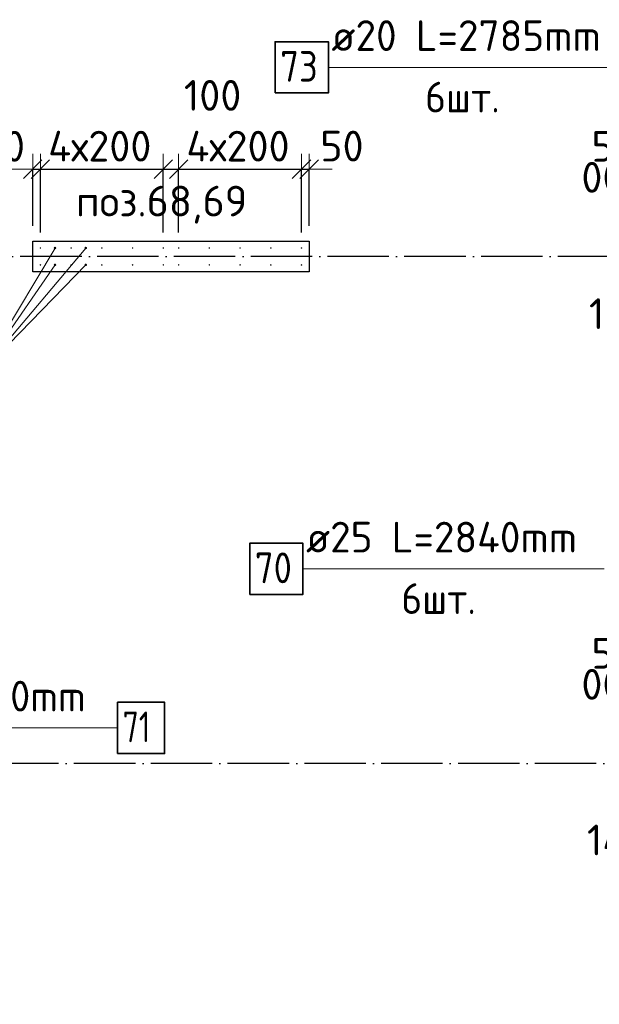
# Model space of a CAD drawing. Header units: millimetres. Extents: x 76517 to 124426, y -73423 to -21861.
# Tile 56 of 114: x 88535 to 92309, y -49768 to -43359. Entities that reach past the tile are written whole.
import ezdxf

# ---------------------------------------------------------------- set-up
doc = ezdxf.new("R2010")
doc.units = ezdxf.units.MM
doc.header["$PDMODE"] = 65
doc.linetypes.add('______11', pattern=[500, 400, -50, 0, -50])
doc.linetypes.add('______5', pattern=[1100, 800, -100, 100, -100])
for name, color, linetype, lineweight in [('Standard', 7, 'Continuous', 25), ('Арм.стержн. Выпуски', 180, 'Continuous', 35), ('Колонна (1)', 7, 'Continuous', 35), ('Размерная линия_ общее_1', 7, 'Continuous', 13)]:
    doc.layers.add(name, color=color, linetype=linetype, lineweight=lineweight)
doc.layers.add('Осевая линия_ общее', color=7, linetype='______5', lineweight=13, true_color=0xa0a0a0)
doc.styles.add('ISOCPEUR', font='ISOCPEUR')
doc.dimstyles.new('DIMSTYLE_10', dxfattribs={"dimtxt": 200, "dimasz": 200, "dimexe": 0, "dimexo": 0, "dimgap": 100, "dimtad": 2, "dimdec": 0, "dimrnd": 5, "dimzin": 12, "dimdsep": 46, "dimtxsty": 'ISOCPEUR', "dimblk1": 'ALL_ML_STRICH', "dimblk2": 'ALL_ML_STRICH', "dimsah": 1, "dimcen": 0, "dimclrd": 7, "dimclre": 256, "dimclrt": 7, "dimadec": 0, "dimazin": 0, "dimtfac": 1, "dimtdec": 0, "dimtix": 1, "dimtmove": 2, "dimatfit": 3, "dimfxl": 0, "dimtvp": 1.2, "dimtzin": 0, "dimlwd": 0, "dimlwe": -3, "dimarcsym": 0})
doc.dimstyles.new('DIMSTYLE_16', dxfattribs={"dimtxt": 200, "dimasz": 200, "dimexe": 0, "dimexo": 0, "dimgap": 100, "dimtad": 2, "dimdec": 0, "dimrnd": 5, "dimzin": 12, "dimdsep": 46, "dimtxsty": 'ISOCPEUR', "dimblk1": 'ALL_ML_STRICH', "dimblk2": 'ALL_ML_STRICH', "dimsah": 1, "dimcen": 0, "dimclrd": 7, "dimclre": 256, "dimclrt": 7, "dimadec": 0, "dimazin": 0, "dimtfac": 1, "dimtdec": 0, "dimtix": 1, "dimtmove": 2, "dimatfit": 3, "dimfxl": 0, "dimtzin": 0, "dimlwd": 0, "dimlwe": -3, "dimarcsym": 0})
doc.dimstyles.new('DIMSTYLE_6', dxfattribs={"dimtxt": 200, "dimasz": 200, "dimexe": 0, "dimexo": 0, "dimgap": 100, "dimtad": 2, "dimdec": 0, "dimrnd": 1, "dimzin": 12, "dimdsep": 46, "dimtxsty": 'ISOCPEUR', "dimblk1": 'ALL_ML_STRICH', "dimblk2": 'ALL_ML_STRICH', "dimsah": 1, "dimcen": 0, "dimclrd": 7, "dimclre": 256, "dimclrt": 7, "dimadec": 0, "dimazin": 0, "dimtfac": 1, "dimtdec": 0, "dimtix": 1, "dimtmove": 2, "dimatfit": 3, "dimfxl": 0, "dimtvp": 1.2, "dimtzin": 0, "dimlwd": 0, "dimlwe": -3, "dimarcsym": 0})
doc.dimstyles.new('DIMSTYLE_7', dxfattribs={"dimtxt": 200, "dimasz": 200, "dimexe": 0, "dimexo": 0, "dimgap": 100, "dimtad": 2, "dimdec": 0, "dimrnd": 1, "dimzin": 12, "dimdsep": 46, "dimtxsty": 'ISOCPEUR', "dimblk1": 'ALL_ML_STRICH', "dimblk2": 'ALL_ML_STRICH', "dimsah": 1, "dimcen": 0, "dimclrd": 7, "dimclre": 256, "dimclrt": 7, "dimadec": 0, "dimazin": 0, "dimtfac": 1, "dimtdec": 0, "dimtix": 1, "dimtmove": 2, "dimatfit": 3, "dimfxl": 0, "dimtzin": 0, "dimlwd": 0, "dimlwe": -3, "dimarcsym": 0})

# ---------------------------------------------------------------- blocks, each defined once
blk = doc.blocks.new('ALL_ML_STRICH')
at = {"color": 0, "linetype": 'ByBlock', "lineweight": -2}
for p, q in [((0, -0.5), (0, 0.5)), ((-1, 0), (0.5, 0)), ((-0.3, -0.3), (0.3, 0.3))]:
    blk.add_line(p, q, dxfattribs=at)
blk = doc.blocks.new('*D39')
at = {"layer": 'DEFPOINTS', "color": 7, "linetype": 'Continuous', "lineweight": 13, "transparency": 33554687}
for p in [(93700, -47634.8), (92700, -48145), (93700, -48145)]:
    blk.add_point(p, dxfattribs=at)
at = {"layer": 'Размерная линия_ общее_1', "color": 253, "linetype": 'Continuous', "lineweight": -2, "true_color": 0xa0a0a0, "transparency": 33554687}
for p, q in [((92700, -48045), (92700, -47634.8)), ((93700, -48045), (93700, -47634.8))]:
    blk.add_line(p, q, dxfattribs=at)
at = {"layer": 'Размерная линия_ общее_1', "color": 7, "linetype": 'Continuous', "lineweight": -2, "transparency": 33554687}
blk.add_line((93700, -47634.8), (92700, -47634.8), dxfattribs=at)
at = {"layer": 'Размерная линия_ общее_1', "color": 7, "linetype": 'Continuous', "lineweight": 13, "transparency": 33554687, "xscale": 200, "yscale": 200, "zscale": 200}
for p, rotation in [((92700, -47634.8), 180), ((93700, -47634.8), 360)]:
    blk.add_blockref('ALL_ML_STRICH', p, dxfattribs=dict(at, rotation=rotation))
at = {"layer": 'Размерная линия_ общее_1', "color": 7, "linetype": 'Continuous', "lineweight": 13, "transparency": 33554687, "insert": (92860, -47784.8), "char_height": 200, "width": 10, "attachment_point": 1, "rotation": 180, "line_spacing_factor": 0.60241, "style": 'ISOCPEUR'}
blk.add_mtext('5х200', dxfattribs=at)
blk = doc.blocks.new('*D40')
at = {"layer": 'DEFPOINTS', "color": 7, "linetype": 'Continuous', "lineweight": 13, "transparency": 33554687}
for p in [(92700, -47634.8), (92650, -48100), (92700, -48145)]:
    blk.add_point(p, dxfattribs=at)
at = {"layer": 'Размерная линия_ общее_1', "color": 253, "linetype": 'Continuous', "lineweight": -2, "true_color": 0xa0a0a0, "transparency": 33554687}
for p, q in [((92650, -48000), (92650, -47634.8)), ((92700, -48045), (92700, -47634.8))]:
    blk.add_line(p, q, dxfattribs=at)
at = {"layer": 'Размерная линия_ общее_1', "color": 7, "linetype": 'Continuous', "lineweight": -2, "transparency": 33554687}
blk.add_line((92700, -47634.8), (92650, -47634.8), dxfattribs=at)
at = {"layer": 'Размерная линия_ общее_1', "color": 7, "linetype": 'Continuous', "lineweight": 13, "transparency": 33554687, "xscale": 200, "yscale": 200, "zscale": 200}
for p, rotation in [((92700, -47634.8), 360), ((92650, -47634.8), 180)]:
    blk.add_blockref('ALL_ML_STRICH', p, dxfattribs=dict(at, rotation=rotation))
at = {"layer": 'Размерная линия_ общее_1', "color": 7, "linetype": 'Continuous', "lineweight": 13, "transparency": 33554687, "insert": (92398.9, -47483.2), "char_height": 200, "width": 400, "attachment_point": 5, "style": 'ISOCPEUR'}
blk.add_mtext('\\A1;{50}', dxfattribs=at)
blk = doc.blocks.new('*D42')
at = {"layer": 'DEFPOINTS', "color": 7, "linetype": 'Continuous', "lineweight": 13, "transparency": 33554687}
for p in [(93700, -44334.8), (92700, -44845), (93700, -44845)]:
    blk.add_point(p, dxfattribs=at)
at = {"layer": 'Размерная линия_ общее_1', "color": 253, "linetype": 'Continuous', "lineweight": -2, "true_color": 0xa0a0a0, "transparency": 33554687}
for p, q in [((92700, -44745), (92700, -44334.8)), ((93700, -44745), (93700, -44334.8))]:
    blk.add_line(p, q, dxfattribs=at)
at = {"layer": 'Размерная линия_ общее_1', "color": 7, "linetype": 'Continuous', "lineweight": -2, "transparency": 33554687}
blk.add_line((93700, -44334.8), (92700, -44334.8), dxfattribs=at)
at = {"layer": 'Размерная линия_ общее_1', "color": 7, "linetype": 'Continuous', "lineweight": 13, "transparency": 33554687, "xscale": 200, "yscale": 200, "zscale": 200}
for p, rotation in [((92700, -44334.8), 180), ((93700, -44334.8), 360)]:
    blk.add_blockref('ALL_ML_STRICH', p, dxfattribs=dict(at, rotation=rotation))
at = {"layer": 'Размерная линия_ общее_1', "color": 7, "linetype": 'Continuous', "lineweight": 13, "transparency": 33554687, "insert": (92860, -44484.8), "char_height": 200, "width": 10, "attachment_point": 1, "rotation": 180, "line_spacing_factor": 0.60241, "style": 'ISOCPEUR'}
blk.add_mtext('5х200', dxfattribs=at)
blk = doc.blocks.new('*D43')
at = {"layer": 'DEFPOINTS', "color": 7, "linetype": 'Continuous', "lineweight": 13, "transparency": 33554687}
for p in [(92700, -44334.8), (92650, -44800), (92700, -44845)]:
    blk.add_point(p, dxfattribs=at)
at = {"layer": 'Размерная линия_ общее_1', "color": 253, "linetype": 'Continuous', "lineweight": -2, "true_color": 0xa0a0a0, "transparency": 33554687}
for p, q in [((92650, -44700), (92650, -44334.8)), ((92700, -44745), (92700, -44334.8))]:
    blk.add_line(p, q, dxfattribs=at)
at = {"layer": 'Размерная линия_ общее_1', "color": 7, "linetype": 'Continuous', "lineweight": -2, "transparency": 33554687}
blk.add_line((92700, -44334.8), (92650, -44334.8), dxfattribs=at)
at = {"layer": 'Размерная линия_ общее_1', "color": 7, "linetype": 'Continuous', "lineweight": 13, "transparency": 33554687, "xscale": 200, "yscale": 200, "zscale": 200}
for p, rotation in [((92700, -44334.8), 360), ((92650, -44334.8), 180)]:
    blk.add_blockref('ALL_ML_STRICH', p, dxfattribs=dict(at, rotation=rotation))
at = {"layer": 'Размерная линия_ общее_1', "color": 7, "linetype": 'Continuous', "lineweight": 13, "transparency": 33554687, "insert": (92398.9, -44183.2), "char_height": 200, "width": 400, "attachment_point": 5, "style": 'ISOCPEUR'}
blk.add_mtext('\\A1;{50}', dxfattribs=at)
blk = doc.blocks.new('*D74')
at = {"layer": 'DEFPOINTS', "color": 7, "linetype": 'Continuous', "lineweight": 13, "transparency": 33554687}
for p in [(92650, -45000), (92800, -45156.9), (92650, -45422.2)]:
    blk.add_point(p, dxfattribs=at)
at = {"layer": 'Размерная линия_ общее_1', "color": 253, "linetype": 'Continuous', "lineweight": -2, "true_color": 0xa0a0a0, "transparency": 33554687}
for p, q in [((92650, -45100), (92650, -45422.2)), ((92800, -45256.9), (92800, -45422.2))]:
    blk.add_line(p, q, dxfattribs=at)
at = {"layer": 'Размерная линия_ общее_1', "color": 7, "linetype": 'Continuous', "lineweight": -2, "transparency": 33554687}
blk.add_line((92650, -45422.2), (92800, -45422.2), dxfattribs=at)
at = {"layer": 'Размерная линия_ общее_1', "color": 7, "linetype": 'Continuous', "lineweight": 13, "transparency": 33554687, "xscale": 200, "yscale": 200, "zscale": 200, "rotation": 180}
blk.add_blockref('ALL_ML_STRICH', (92650, -45422.2), dxfattribs=at)
at = {"layer": 'Размерная линия_ общее_1', "color": 7, "linetype": 'Continuous', "lineweight": 13, "transparency": 33554687, "xscale": 200, "yscale": 200, "zscale": 200}
blk.add_blockref('ALL_ML_STRICH', (92800, -45422.2), dxfattribs=at)
at = {"layer": 'Размерная линия_ общее_1', "color": 7, "linetype": 'Continuous', "lineweight": 13, "transparency": 33554687, "insert": (92432.7, -45272.6), "char_height": 200, "width": 600, "attachment_point": 5, "style": 'ISOCPEUR'}
blk.add_mtext('\\A1;{150}', dxfattribs=at)
blk = doc.blocks.new('*D128')
at = {"layer": 'DEFPOINTS', "color": 7, "linetype": 'Continuous', "lineweight": 13, "transparency": 33554687}
for p in [(92650, -48300), (92795, -48558.8), (92650, -48848.3)]:
    blk.add_point(p, dxfattribs=at)
at = {"layer": 'Размерная линия_ общее_1', "color": 253, "linetype": 'Continuous', "lineweight": -2, "true_color": 0xa0a0a0, "transparency": 33554687}
for p, q in [((92650, -48400), (92650, -48848.3)), ((92795, -48658.8), (92795, -48848.3))]:
    blk.add_line(p, q, dxfattribs=at)
at = {"layer": 'Размерная линия_ общее_1', "color": 7, "linetype": 'Continuous', "lineweight": -2, "transparency": 33554687}
blk.add_line((92650, -48848.3), (92795, -48848.3), dxfattribs=at)
at = {"layer": 'Размерная линия_ общее_1', "color": 7, "linetype": 'Continuous', "lineweight": 13, "transparency": 33554687, "xscale": 200, "yscale": 200, "zscale": 200, "rotation": 180}
blk.add_blockref('ALL_ML_STRICH', (92650, -48848.3), dxfattribs=at)
at = {"layer": 'Размерная линия_ общее_1', "color": 7, "linetype": 'Continuous', "lineweight": 13, "transparency": 33554687, "xscale": 200, "yscale": 200, "zscale": 200}
blk.add_blockref('ALL_ML_STRICH', (92795, -48848.3), dxfattribs=at)
at = {"layer": 'Размерная линия_ общее_1', "color": 7, "linetype": 'Continuous', "lineweight": 13, "transparency": 33554687, "insert": (92426.5, -48698.2), "char_height": 200, "width": 600, "attachment_point": 5, "style": 'ISOCPEUR'}
blk.add_mtext('\\A1;{145}', dxfattribs=at)
blk = doc.blocks.new('*D420')
at = {"layer": 'DEFPOINTS', "color": 7, "linetype": 'Continuous', "lineweight": 13, "transparency": 33554687}
for p in [(88620, -44332.1), (88620, -44800), (88670, -44845)]:
    blk.add_point(p, dxfattribs=at)
at = {"layer": 'Размерная линия_ общее_1', "color": 253, "linetype": 'Continuous', "lineweight": -2, "true_color": 0xa0a0a0, "transparency": 33554687}
for p, q in [((88620, -44700), (88620, -44332.1)), ((88670, -44745), (88670, -44332.1))]:
    blk.add_line(p, q, dxfattribs=at)
at = {"layer": 'Размерная линия_ общее_1', "color": 7, "linetype": 'Continuous', "lineweight": -2, "transparency": 33554687}
blk.add_line((88620, -44332.1), (88670, -44332.1), dxfattribs=at)
at = {"layer": 'Размерная линия_ общее_1', "color": 7, "linetype": 'Continuous', "lineweight": 13, "transparency": 33554687, "xscale": 200, "yscale": 200, "zscale": 200}
blk.add_blockref('ALL_ML_STRICH', (88670, -44332.1), dxfattribs=at)
at = {"layer": 'Размерная линия_ общее_1', "color": 7, "linetype": 'Continuous', "lineweight": 13, "transparency": 33554687, "xscale": 200, "yscale": 200, "zscale": 200, "rotation": 180}
blk.add_blockref('ALL_ML_STRICH', (88620, -44332.1), dxfattribs=at)
at = {"layer": 'Размерная линия_ общее_1', "color": 7, "linetype": 'Continuous', "lineweight": 13, "transparency": 33554687, "insert": (88428.4, -44182.8), "char_height": 200, "width": 400, "attachment_point": 5, "style": 'ISOCPEUR'}
blk.add_mtext('\\A1;{50}', dxfattribs=at)
blk = doc.blocks.new('*D421')
at = {"layer": 'DEFPOINTS', "color": 7, "linetype": 'Continuous', "lineweight": 13, "transparency": 33554687}
for p in [(88670, -44332.1), (88670, -44845), (89470, -44845)]:
    blk.add_point(p, dxfattribs=at)
at = {"layer": 'Размерная линия_ общее_1', "color": 253, "linetype": 'Continuous', "lineweight": -2, "true_color": 0xa0a0a0, "transparency": 33554687}
for p, q in [((88670, -44745), (88670, -44332.1)), ((89470, -44745), (89470, -44332.1))]:
    blk.add_line(p, q, dxfattribs=at)
at = {"layer": 'Размерная линия_ общее_1', "color": 7, "linetype": 'Continuous', "lineweight": -2, "transparency": 33554687}
blk.add_line((88670, -44332.1), (89470, -44332.1), dxfattribs=at)
at = {"layer": 'Размерная линия_ общее_1', "color": 7, "linetype": 'Continuous', "lineweight": 13, "transparency": 33554687, "xscale": 200, "yscale": 200, "zscale": 200, "rotation": 180}
blk.add_blockref('ALL_ML_STRICH', (88670, -44332.1), dxfattribs=at)
at = {"layer": 'Размерная линия_ общее_1', "color": 7, "linetype": 'Continuous', "lineweight": 13, "transparency": 33554687, "xscale": 200, "yscale": 200, "zscale": 200}
blk.add_blockref('ALL_ML_STRICH', (89470, -44332.1), dxfattribs=at)
at = {"layer": 'Размерная линия_ общее_1', "color": 7, "linetype": 'Continuous', "lineweight": 13, "transparency": 33554687, "insert": (88720, -44082.1), "char_height": 200, "width": 10, "attachment_point": 1, "line_spacing_factor": 0.60241, "style": 'ISOCPEUR'}
blk.add_mtext('4х200', dxfattribs=at)
blk = doc.blocks.new('*D422')
at = {"layer": 'DEFPOINTS', "color": 7, "linetype": 'Continuous', "lineweight": 13, "transparency": 33554687}
for p in [(89470, -44332.1), (89470, -44845), (89570, -44845)]:
    blk.add_point(p, dxfattribs=at)
at = {"layer": 'Размерная линия_ общее_1', "color": 253, "linetype": 'Continuous', "lineweight": -2, "true_color": 0xa0a0a0, "transparency": 33554687}
for p, q in [((89470, -44745), (89470, -44332.1)), ((89570, -44745), (89570, -44332.1))]:
    blk.add_line(p, q, dxfattribs=at)
at = {"layer": 'Размерная линия_ общее_1', "color": 7, "linetype": 'Continuous', "lineweight": -2, "transparency": 33554687}
blk.add_line((89470, -44332.1), (89570, -44332.1), dxfattribs=at)
at = {"layer": 'Размерная линия_ общее_1', "color": 7, "linetype": 'Continuous', "lineweight": 13, "transparency": 33554687, "xscale": 200, "yscale": 200, "zscale": 200, "rotation": 180}
blk.add_blockref('ALL_ML_STRICH', (89470, -44332.1), dxfattribs=at)
at = {"layer": 'Размерная линия_ общее_1', "color": 7, "linetype": 'Continuous', "lineweight": 13, "transparency": 33554687, "xscale": 200, "yscale": 200, "zscale": 200}
blk.add_blockref('ALL_ML_STRICH', (89570, -44332.1), dxfattribs=at)
at = {"layer": 'Размерная линия_ общее_1', "color": 7, "linetype": 'Continuous', "lineweight": 13, "transparency": 33554687, "insert": (89791.1, -43851.5), "char_height": 200, "width": 600, "attachment_point": 5, "style": 'ISOCPEUR'}
blk.add_mtext('\\A1;{100}', dxfattribs=at)
blk = doc.blocks.new('*D423')
at = {"layer": 'DEFPOINTS', "color": 7, "linetype": 'Continuous', "lineweight": 13, "transparency": 33554687}
for p in [(89570, -44332.1), (89570, -44845), (90370, -44845)]:
    blk.add_point(p, dxfattribs=at)
at = {"layer": 'Размерная линия_ общее_1', "color": 253, "linetype": 'Continuous', "lineweight": -2, "true_color": 0xa0a0a0, "transparency": 33554687}
for p, q in [((89570, -44745), (89570, -44332.1)), ((90370, -44745), (90370, -44332.1))]:
    blk.add_line(p, q, dxfattribs=at)
at = {"layer": 'Размерная линия_ общее_1', "color": 7, "linetype": 'Continuous', "lineweight": -2, "transparency": 33554687}
blk.add_line((89570, -44332.1), (90370, -44332.1), dxfattribs=at)
at = {"layer": 'Размерная линия_ общее_1', "color": 7, "linetype": 'Continuous', "lineweight": 13, "transparency": 33554687, "xscale": 200, "yscale": 200, "zscale": 200, "rotation": 180}
blk.add_blockref('ALL_ML_STRICH', (89570, -44332.1), dxfattribs=at)
at = {"layer": 'Размерная линия_ общее_1', "color": 7, "linetype": 'Continuous', "lineweight": 13, "transparency": 33554687, "xscale": 200, "yscale": 200, "zscale": 200}
blk.add_blockref('ALL_ML_STRICH', (90370, -44332.1), dxfattribs=at)
at = {"layer": 'Размерная линия_ общее_1', "color": 7, "linetype": 'Continuous', "lineweight": 13, "transparency": 33554687, "insert": (89620, -44082.1), "char_height": 200, "width": 10, "attachment_point": 1, "line_spacing_factor": 0.60241, "style": 'ISOCPEUR'}
blk.add_mtext('4х200', dxfattribs=at)
blk = doc.blocks.new('*D424')
at = {"layer": 'DEFPOINTS', "color": 7, "linetype": 'Continuous', "lineweight": 13, "transparency": 33554687}
for p in [(90370, -44332.1), (90370, -44845), (90420, -44800)]:
    blk.add_point(p, dxfattribs=at)
at = {"layer": 'Размерная линия_ общее_1', "color": 253, "linetype": 'Continuous', "lineweight": -2, "true_color": 0xa0a0a0, "transparency": 33554687}
for p, q in [((90370, -44745), (90370, -44332.1)), ((90420, -44700), (90420, -44332.1))]:
    blk.add_line(p, q, dxfattribs=at)
at = {"layer": 'Размерная линия_ общее_1', "color": 7, "linetype": 'Continuous', "lineweight": -2, "transparency": 33554687}
blk.add_line((90370, -44332.1), (90420, -44332.1), dxfattribs=at)
at = {"layer": 'Размерная линия_ общее_1', "color": 7, "linetype": 'Continuous', "lineweight": 13, "transparency": 33554687, "xscale": 200, "yscale": 200, "zscale": 200}
blk.add_blockref('ALL_ML_STRICH', (90420, -44332.1), dxfattribs=at)
at = {"layer": 'Размерная линия_ общее_1', "color": 7, "linetype": 'Continuous', "lineweight": 13, "transparency": 33554687, "xscale": 200, "yscale": 200, "zscale": 200, "rotation": 180}
blk.add_blockref('ALL_ML_STRICH', (90370, -44332.1), dxfattribs=at)
at = {"layer": 'Размерная линия_ общее_1', "color": 7, "linetype": 'Continuous', "lineweight": 13, "transparency": 33554687, "insert": (90633, -44181.6), "char_height": 200, "width": 400, "attachment_point": 5, "style": 'ISOCPEUR'}
blk.add_mtext('\\A1;{50}', dxfattribs=at)
blk = doc.blocks.new('*D440')
at = {"layer": 'DEFPOINTS', "color": 7, "linetype": 'Continuous', "lineweight": 13, "transparency": 33554687}
for p in [(95235.6, -49659.4), (91017.4, -53077.9), (91417.2, -53477.8)]:
    blk.add_point(p, dxfattribs=at)
at = {"layer": 'Размерная линия_ общее_1', "color": 7, "linetype": 'Continuous', "lineweight": -2, "transparency": 33554687}
blk.add_line((91017.4, -53077.9), (94835.7, -49259.5), dxfattribs=at)
at = {"layer": 'Размерная линия_ общее_1', "color": 253, "linetype": 'Continuous', "lineweight": -2, "true_color": 0xa0a0a0, "transparency": 33554687}
for p, q in [((95164.9, -49588.7), (94835.7, -49259.5)), ((91346.5, -53407), (91017.4, -53077.9))]:
    blk.add_line(p, q, dxfattribs=at)
at = {"layer": 'Размерная линия_ общее_1', "color": 7, "linetype": 'Continuous', "lineweight": 13, "transparency": 33554687, "xscale": 200, "yscale": 200, "zscale": 200}
for p, rotation in [((94835.7, -49259.5), 45.0000000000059), ((91017.4, -53077.9), 225.0000000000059)]:
    blk.add_blockref('ALL_ML_STRICH', p, dxfattribs=dict(at, rotation=rotation))
at = {"layer": 'Размерная линия_ общее_1', "color": 7, "linetype": 'Continuous', "lineweight": 13, "transparency": 33554687, "insert": (92205.3, -51536.4), "char_height": 200, "width": 10, "attachment_point": 1, "rotation": 45, "line_spacing_factor": 0.60241, "style": 'ISOCPEUR'}
blk.add_mtext('27х200=5400', dxfattribs=at)

msp = doc.modelspace()

# ---------------------------------------------------------------- hatches: boundary and pattern name
at = {"layer": 'Арм.стержн. Выпуски', "linetype": 'Continuous', "lineweight": 35, "transparency": 33554687}
for color, points in [(4, [(88675, -44845), (88674.6, -44843.1), (88673.5, -44841.5), (88671.9, -44840.4), (88670, -44840), (88668.1, -44840.4), (88666.5, -44841.5), (88665.4, -44843.1), (88665, -44845), (88665.4, -44846.9), (88666.5, -44848.5), (88668.1, -44849.6), (88670, -44850), (88671.9, -44849.6), (88673.5, -44848.5), (88674.6, -44846.9)]), (41, [(88773, -44845), (88772.4, -44841.9), (88770.7, -44839.3), (88768.1, -44837.6), (88765, -44837), (88761.9, -44837.6), (88759.3, -44839.3), (88757.6, -44841.9), (88757, -44845), (88757.6, -44848.1), (88759.3, -44850.7), (88761.9, -44852.4), (88765, -44853), (88768.1, -44852.4), (88770.7, -44850.7), (88772.4, -44848.1)]), (4, [(88875, -44845), (88874.6, -44843.1), (88873.5, -44841.5), (88871.9, -44840.4), (88870, -44840), (88868.1, -44840.4), (88866.5, -44841.5), (88865.4, -44843.1), (88865, -44845), (88865.4, -44846.9), (88866.5, -44848.5), (88868.1, -44849.6), (88870, -44850), (88871.9, -44849.6), (88873.5, -44848.5), (88874.6, -44846.9)]), (41, [(88973, -44845), (88972.4, -44841.9), (88970.7, -44839.3), (88968.1, -44837.6), (88965, -44837), (88961.9, -44837.6), (88959.3, -44839.3), (88957.6, -44841.9), (88957, -44845), (88957.6, -44848.1), (88959.3, -44850.7), (88961.9, -44852.4), (88965, -44853), (88968.1, -44852.4), (88970.7, -44850.7), (88972.4, -44848.1)]), (4, [(89075, -44845), (89074.6, -44843.1), (89073.5, -44841.5), (89071.9, -44840.4), (89070, -44840), (89068.1, -44840.4), (89066.5, -44841.5), (89065.4, -44843.1), (89065, -44845), (89065.4, -44846.9), (89066.5, -44848.5), (89068.1, -44849.6), (89070, -44850), (89071.9, -44849.6), (89073.5, -44848.5), (89074.6, -44846.9)]), (4, [(89275, -44845), (89274.6, -44843.1), (89273.5, -44841.5), (89271.9, -44840.4), (89270, -44840), (89268.1, -44840.4), (89266.5, -44841.5), (89265.4, -44843.1), (89265, -44845), (89265.4, -44846.9), (89266.5, -44848.5), (89268.1, -44849.6), (89270, -44850), (89271.9, -44849.6), (89273.5, -44848.5), (89274.6, -44846.9)]), (4, [(89475, -44845), (89474.6, -44843.1), (89473.5, -44841.5), (89471.9, -44840.4), (89470, -44840), (89468.1, -44840.4), (89466.5, -44841.5), (89465.4, -44843.1), (89465, -44845), (89465.4, -44846.9), (89466.5, -44848.5), (89468.1, -44849.6), (89470, -44850), (89471.9, -44849.6), (89473.5, -44848.5), (89474.6, -44846.9)]), (4, [(89575, -44845), (89574.6, -44843.1), (89573.5, -44841.5), (89571.9, -44840.4), (89570, -44840), (89568.1, -44840.4), (89566.5, -44841.5), (89565.4, -44843.1), (89565, -44845), (89565.4, -44846.9), (89566.5, -44848.5), (89568.1, -44849.6), (89570, -44850), (89571.9, -44849.6), (89573.5, -44848.5), (89574.6, -44846.9)]), (4, [(89775, -44845), (89774.6, -44843.1), (89773.5, -44841.5), (89771.9, -44840.4), (89770, -44840), (89768.1, -44840.4), (89766.5, -44841.5), (89765.4, -44843.1), (89765, -44845), (89765.4, -44846.9), (89766.5, -44848.5), (89768.1, -44849.6), (89770, -44850), (89771.9, -44849.6), (89773.5, -44848.5), (89774.6, -44846.9)]), (4, [(89975, -44845), (89974.6, -44843.1), (89973.5, -44841.5), (89971.9, -44840.4), (89970, -44840), (89968.1, -44840.4), (89966.5, -44841.5), (89965.4, -44843.1), (89965, -44845), (89965.4, -44846.9), (89966.5, -44848.5), (89968.1, -44849.6), (89970, -44850), (89971.9, -44849.6), (89973.5, -44848.5), (89974.6, -44846.9)]), (4, [(90175, -44845), (90174.6, -44843.1), (90173.5, -44841.5), (90171.9, -44840.4), (90170, -44840), (90168.1, -44840.4), (90166.5, -44841.5), (90165.4, -44843.1), (90165, -44845), (90165.4, -44846.9), (90166.5, -44848.5), (90168.1, -44849.6), (90170, -44850), (90171.9, -44849.6), (90173.5, -44848.5), (90174.6, -44846.9)]), (4, [(90375, -44845), (90374.6, -44843.1), (90373.5, -44841.5), (90371.9, -44840.4), (90370, -44840), (90368.1, -44840.4), (90366.5, -44841.5), (90365.4, -44843.1), (90365, -44845), (90365.4, -44846.9), (90366.5, -44848.5), (90368.1, -44849.6), (90370, -44850), (90371.9, -44849.6), (90373.5, -44848.5), (90374.6, -44846.9)]), (4, [(88675, -44955), (88674.6, -44953.1), (88673.5, -44951.5), (88671.9, -44950.4), (88670, -44950), (88668.1, -44950.4), (88666.5, -44951.5), (88665.4, -44953.1), (88665, -44955), (88665.4, -44956.9), (88666.5, -44958.5), (88668.1, -44959.6), (88670, -44960), (88671.9, -44959.6), (88673.5, -44958.5), (88674.6, -44956.9)]), (41, [(88773, -44955), (88772.4, -44951.9), (88770.7, -44949.3), (88768.1, -44947.6), (88765, -44947), (88761.9, -44947.6), (88759.3, -44949.3), (88757.6, -44951.9), (88757, -44955), (88757.6, -44958.1), (88759.3, -44960.7), (88761.9, -44962.4), (88765, -44963), (88768.1, -44962.4), (88770.7, -44960.7), (88772.4, -44958.1)]), (4, [(88875, -44955), (88874.6, -44953.1), (88873.5, -44951.5), (88871.9, -44950.4), (88870, -44950), (88868.1, -44950.4), (88866.5, -44951.5), (88865.4, -44953.1), (88865, -44955), (88865.4, -44956.9), (88866.5, -44958.5), (88868.1, -44959.6), (88870, -44960), (88871.9, -44959.6), (88873.5, -44958.5), (88874.6, -44956.9)]), (41, [(88973, -44955), (88972.4, -44951.9), (88970.7, -44949.3), (88968.1, -44947.6), (88965, -44947), (88961.9, -44947.6), (88959.3, -44949.3), (88957.6, -44951.9), (88957, -44955), (88957.6, -44958.1), (88959.3, -44960.7), (88961.9, -44962.4), (88965, -44963), (88968.1, -44962.4), (88970.7, -44960.7), (88972.4, -44958.1)]), (4, [(89075, -44955), (89074.6, -44953.1), (89073.5, -44951.5), (89071.9, -44950.4), (89070, -44950), (89068.1, -44950.4), (89066.5, -44951.5), (89065.4, -44953.1), (89065, -44955), (89065.4, -44956.9), (89066.5, -44958.5), (89068.1, -44959.6), (89070, -44960), (89071.9, -44959.6), (89073.5, -44958.5), (89074.6, -44956.9)]), (4, [(89275, -44955), (89274.6, -44953.1), (89273.5, -44951.5), (89271.9, -44950.4), (89270, -44950), (89268.1, -44950.4), (89266.5, -44951.5), (89265.4, -44953.1), (89265, -44955), (89265.4, -44956.9), (89266.5, -44958.5), (89268.1, -44959.6), (89270, -44960), (89271.9, -44959.6), (89273.5, -44958.5), (89274.6, -44956.9)]), (4, [(89475, -44955), (89474.6, -44953.1), (89473.5, -44951.5), (89471.9, -44950.4), (89470, -44950), (89468.1, -44950.4), (89466.5, -44951.5), (89465.4, -44953.1), (89465, -44955), (89465.4, -44956.9), (89466.5, -44958.5), (89468.1, -44959.6), (89470, -44960), (89471.9, -44959.6), (89473.5, -44958.5), (89474.6, -44956.9)]), (4, [(89575, -44955), (89574.6, -44953.1), (89573.5, -44951.5), (89571.9, -44950.4), (89570, -44950), (89568.1, -44950.4), (89566.5, -44951.5), (89565.4, -44953.1), (89565, -44955), (89565.4, -44956.9), (89566.5, -44958.5), (89568.1, -44959.6), (89570, -44960), (89571.9, -44959.6), (89573.5, -44958.5), (89574.6, -44956.9)]), (4, [(89775, -44955), (89774.6, -44953.1), (89773.5, -44951.5), (89771.9, -44950.4), (89770, -44950), (89768.1, -44950.4), (89766.5, -44951.5), (89765.4, -44953.1), (89765, -44955), (89765.4, -44956.9), (89766.5, -44958.5), (89768.1, -44959.6), (89770, -44960), (89771.9, -44959.6), (89773.5, -44958.5), (89774.6, -44956.9)]), (4, [(89975, -44955), (89974.6, -44953.1), (89973.5, -44951.5), (89971.9, -44950.4), (89970, -44950), (89968.1, -44950.4), (89966.5, -44951.5), (89965.4, -44953.1), (89965, -44955), (89965.4, -44956.9), (89966.5, -44958.5), (89968.1, -44959.6), (89970, -44960), (89971.9, -44959.6), (89973.5, -44958.5), (89974.6, -44956.9)]), (4, [(90175, -44955), (90174.6, -44953.1), (90173.5, -44951.5), (90171.9, -44950.4), (90170, -44950), (90168.1, -44950.4), (90166.5, -44951.5), (90165.4, -44953.1), (90165, -44955), (90165.4, -44956.9), (90166.5, -44958.5), (90168.1, -44959.6), (90170, -44960), (90171.9, -44959.6), (90173.5, -44958.5), (90174.6, -44956.9)]), (4, [(90375, -44955), (90374.6, -44953.1), (90373.5, -44951.5), (90371.9, -44950.4), (90370, -44950), (90368.1, -44950.4), (90366.5, -44951.5), (90365.4, -44953.1), (90365, -44955), (90365.4, -44956.9), (90366.5, -44958.5), (90368.1, -44959.6), (90370, -44960), (90371.9, -44959.6), (90373.5, -44958.5), (90374.6, -44956.9)])]:
    msp.add_hatch(color=color, dxfattribs=at).paths.add_polyline_path(points)

# ---------------------------------------------------------------- linework, layer by layer
at = {"layer": 'Арм.стержн. Выпуски', "color": 7, "linetype": 'Continuous', "lineweight": 13, "transparency": 33554687}
for p, q in [((90544.7, -43669.2), (92484.7, -43669.2)), ((88277.7, -45661.6), (88965, -44845)), ((88277.7, -45661.6), (88765, -44845)), ((88277.7, -45661.6), (88965, -44955)), ((88277.7, -45661.6), (88765, -44955)), ((90379.6, -46933.5), (92339.6, -46933.5)), ((87272.2, -47968.6), (89172.2, -47968.6))]:
    msp.add_line(p, q, dxfattribs=at)
at = {"layer": 'Арм.стержн. Выпуски', "color": 7, "linetype": 'Continuous', "lineweight": 35, "transparency": 33554687}
for points in [[(90198, -43835.8), (90544.7, -43835.8), (90544.7, -43502.5), (90198, -43502.5), (90198, -43835.8)], [(90033, -47100.2), (90379.6, -47100.2), (90379.6, -46766.8), (90033, -46766.8), (90033, -47100.2)], [(89172.2, -48135.3), (89478.9, -48135.3), (89478.9, -47801.9), (89172.2, -47801.9), (89172.2, -48135.3)]]:
    msp.add_lwpolyline(points, dxfattribs=at)
at = {"layer": 'Колонна (1)', "color": 7, "lineweight": 25, "transparency": 33554687}
for p, q in [((88620, -45000), (88620, -44800)), ((88620, -44800), (90420, -44800)), ((90420, -44800), (90420, -45000)), ((90420, -45000), (88620, -45000))]:
    msp.add_line(p, q, dxfattribs=at)
at = {"layer": 'Колонна (1)', "color": 7, "linetype": 'Continuous', "lineweight": 25, "transparency": 33554687}
for p, q in [((88620, -45000), (88620, -44800)), ((88620, -44800), (90420, -44800)), ((90420, -44800), (90420, -45000)), ((90420, -45000), (88620, -45000))]:
    msp.add_line(p, q, dxfattribs=at)
at = {"layer": 'Осевая линия_ общее', "color": 253, "linetype": '______11', "lineweight": -3, "true_color": 0xa0a0a0, "transparency": 33554687}
for p, q in [((94940, -44900), (77142.2, -44900)), ((97790, -48200), (77142.2, -48200))]:
    msp.add_line(p, q, dxfattribs=at)

# ---------------------------------------------------------------- texts
at = {"layer": 'Standard', "color": 7, "linetype": 'Continuous', "lineweight": 13, "transparency": 33554687, "insert": (89459, -44439.6), "char_height": 200, "width": 1196.491, "attachment_point": 2, "style": 'ISOCPEUR'}
msp.add_mtext('\\A1;{\\fISOCPEUR|i0|b0;\\H200.000000;\\W1.000000;\\C7;поз.68,69}\\P', dxfattribs=at)
at = {"layer": 'Арм.стержн. Выпуски', "color": 7, "linetype": 'Continuous', "lineweight": 25, "transparency": 33554687, "char_height": 200, "attachment_point": 7, "style": 'ISOCPEUR'}
for s, insert, width in [('\\W0.98;ø20 L=2785mm ', (90564.7, -43562.5), 1996.963), ('\\W0.87;73', (90231.4, -43762.5), 367.208), ('\\W0.94;6шт. ', (91174.7, -43962.5), 774.191), ('\\W0.98;ø25 L=2840mm ', (90399.6, -46826.8), 2017.023), ('\\W0.87;70', (90066.3, -47026.8), 367.208), ('\\W0.94;6шт. ', (91019.6, -47226.8), 774.191), ('\\W0.96;ø16 L=2370mm ', (87292.2, -47861.9), 1955.018), ('\\W0.75;71', (89205.5, -48061.9), 314.854)]:
    msp.add_mtext(s, dxfattribs=dict(at, insert=insert, width=width))

# ---------------------------------------------------------------- dimensions: what is measured, and where the dimension line sits
at = {"layer": 'Размерная линия_ общее_1', "color": 7, "linetype": 'Continuous', "lineweight": 13, "transparency": 33554687}
for base, p1, p2, picture, middle in [((89570, -44332.1), (89470, -44745), (89570, -44745), '*D422', (89791.1, -43851.5)), ((88670, -44332.1), (88620, -44700), (88670, -44745), '*D420', (88428.4, -44182.8)), ((90420, -44332.1), (90370, -44745), (90420, -44700), '*D424', (90633, -44181.6)), ((92800, -45422.2), (92650, -45100), (92800, -45256.9), '*D74', (92432.7, -45272.6)), ((92795, -48848.3), (92650, -48400), (92795, -48658.8), '*D128', (92426.5, -48698.2))]:
    dim = msp.add_linear_dim(base=base, p1=p1, p2=p2, dimstyle='DIMSTYLE_10', override={"dimpost": '<>', "dimclrd": 7, "dimclre": 253, "dimclrt": 7, "dimlwd": 0, "dimlwe": 65533}, dxfattribs=at)
    dim.commit()
    dim.dimension.update_dxf_attribs({"geometry": picture, "text_midpoint": middle, "dimtype": 160})
for base, p1, p2, picture, middle in [((89470, -44332.1), (88670, -44745), (89470, -44745), '*D421', (89070, -44232.1)), ((90370, -44332.1), (89570, -44745), (90370, -44745), '*D423', (89970, -44232.1))]:
    dim = msp.add_linear_dim(base=base, p1=p1, p2=p2, text='4х200', dimstyle='DIMSTYLE_16', override={"dimpost": '<>', "dimclrd": 7, "dimclre": 253, "dimclrt": 7, "dimlwd": 0, "dimlwe": 65533}, dxfattribs=at)
    dim.commit()
    dim.dimension.update_dxf_attribs({"geometry": picture, "text_midpoint": middle, "dimtype": 160})
for base, p1, p2, picture, middle in [((92650, -44334.8), (92700, -44745), (92650, -44700), '*D43', (92398.9, -44183.2)), ((92650, -47634.8), (92700, -48045), (92650, -48000), '*D40', (92398.9, -47483.2))]:
    dim = msp.add_linear_dim(base=base, p1=p1, p2=p2, angle=180, dimstyle='DIMSTYLE_6', override={"dimpost": '<>', "dimclrd": 7, "dimclre": 253, "dimclrt": 7, "dimlwd": 0, "dimlwe": 65533}, dxfattribs=at)
    dim.commit()
    dim.dimension.update_dxf_attribs({"geometry": picture, "text_midpoint": middle, "dimtype": 160})
for base, p1, p2, angle, text, dimstyle, picture, middle in [((92700, -44334.8), (93700, -44745), (92700, -44745), 180, '5х200', 'DIMSTYLE_7', '*D42', (93200, -44234.8)), ((92700, -47634.8), (93700, -48045), (92700, -48045), 180, '5х200', 'DIMSTYLE_7', '*D39', (93200, -47534.8)), ((94835.7, -49259.5), (91346.5, -53407), (95164.9, -49588.7), 45, '27х200=5400', 'DIMSTYLE_16', '*D440', (92855.8, -51098))]:
    dim = msp.add_linear_dim(base=base, p1=p1, p2=p2, angle=angle, text=text, dimstyle=dimstyle, override={"dimpost": '<>', "dimclrd": 7, "dimclre": 253, "dimclrt": 7, "dimlwd": 0, "dimlwe": 65533}, dxfattribs=at)
    dim.commit()
    dim.dimension.update_dxf_attribs({"geometry": picture, "text_midpoint": middle, "dimtype": 160})

doc.saveas('drawing.dxf')
